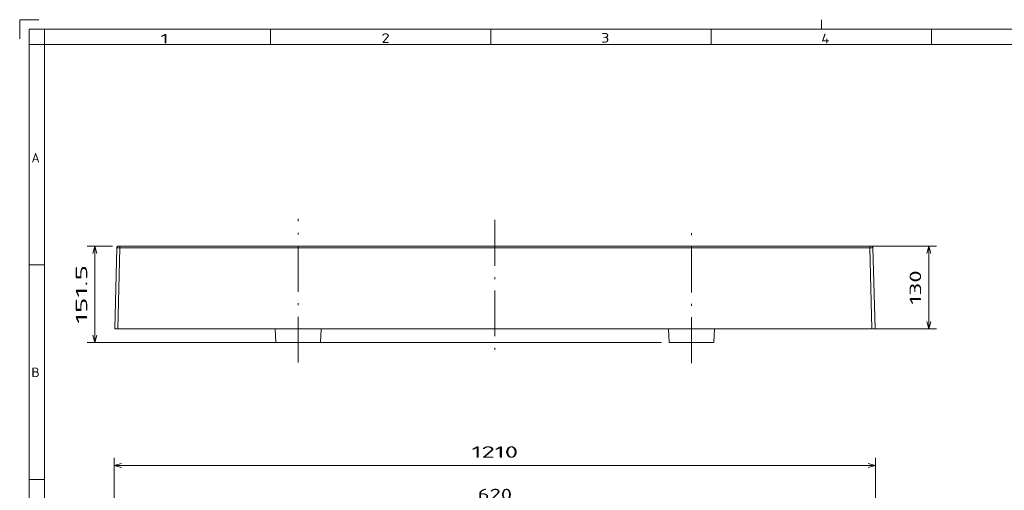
# Model space of a CAD drawing. Extents: x 0 to 420, y 0 to 297.
# Tile 7 of 14: x 0 to 258, y 174 to 297. Entities that reach past the tile are written whole.
import ezdxf
from ezdxf.enums import TextEntityAlignment as Align

# ---------------------------------------------------------------- set-up
doc = ezdxf.new("R2010")
doc.units = 0
doc.linetypes.add('DASHDOT', pattern=[18.5, 12, -3, 0.5, -3])
doc.layers.get('0').update_dxf_attribs({"lineweight": 13})
doc.layers.add('10', color=7, linetype='Continuous', lineweight=13)
doc.styles.get("Standard").update_dxf_attribs({"font": 'isocp.shx'})
doc.dimstyles.get("Standard").update_dxf_attribs({"dimtxt": 2.5, "dimasz": 2.5, "dimexe": 1.25, "dimexo": 0.625, "dimtad": 1, "dimcen": 2.5, "dimadec": 0, "dimazin": 0, "dimtfac": 1, "dimtmove": 0, "dimatfit": 0, "dimfxl": 0, "dimarcsym": 0})

# ---------------------------------------------------------------- blocks, each defined once
blk = doc.blocks.new('*D')
at = {"color": 7, "lineweight": 5, "ltscale": 0.164717}
blk.add_line((24.27, 237.7), (17.69, 237.7), dxfattribs=at)
at = {"color": 7, "lineweight": 5}
for p, q in [((19.69, 212.45), (19.69, 237.7)), ((126.45, 237.7), (240.1, 237.7)), ((238.1, 216.03), (238.1, 237.7)), ((126.45, 216.03), (240.1, 216.03)), ((168.1, 212.45), (17.69, 212.45)), ((24.74, 156.71), (24.74, 182.26)), ((224.16, 156.71), (224.16, 182.26)), ((24.74, 180.26), (224.16, 180.26)), ((72.95, 169.15), (175.95, 169.15)), ((62.45, 158.71), (12.59, 158.71)), ((14.59, 82.97), (14.59, 158.71)), ((126.45, 158.71), (246.33, 158.71)), ((126.45, 158.71), (233.64, 158.71)), ((224.97, 158.71), (258.46, 158.71)), ((244.33, 135.33), (244.33, 158.71)), ((256.46, 120.37), (256.46, 158.71)), ((55.34, 141.09), (80.5, 149.11)), ((78.75, 146.71), (233.64, 146.71)), ((305.61, 140.26), (282.28, 140.26)), ((357.11, 140.41), (305.61, 140.41)), ((126.45, 135.33), (246.33, 135.33)), ((307.61, 129.82), (329.36, 129.77)), ((289.1, 125.82), (289.1, 99.28)), ((299.44, 125.82), (299.44, 99.28)), ((54.64, 110.12), (76.3, 122.24)), ((80.16, 120.37), (258.46, 120.37)), ((304.44, 101.28), (284.1, 101.28)), ((62.45, 82.97), (12.59, 82.97)), ((114.35, 73.71), (134.56, 73.71)), ((129.56, 73.71), (222.97, 73.71))]:
    blk.add_line(p, q, dxfattribs=at)
at = {"color": 7, "lineweight": 5, "ltscale": 0.466342}
blk.add_line((175.95, 152.5), (175.95, 171.15), dxfattribs=at)
at = {"color": 7, "lineweight": 5, "ltscale": 0.3}
blk.add_line((231.64, 146.71), (231.64, 158.71), dxfattribs=at)
at = {"color": 7, "lineweight": 5, "ltscale": 0.260846}
for p, q in [((282.28, 131.82), (282.28, 142.26)), ((305.61, 131.82), (305.61, 142.26))]:
    blk.add_line(p, q, dxfattribs=at)
at = {"color": 7, "lineweight": 5, "ltscale": 0.264648}
for p, q in [((305.61, 131.82), (305.61, 142.41)), ((357.11, 131.82), (357.11, 142.41))]:
    blk.add_line(p, q, dxfattribs=at)
at = {"color": 7, "lineweight": 5, "ltscale": 0.361736}
blk.add_line((365.84, 131.57), (351.37, 131.57), dxfattribs=at)
at = {"color": 7, "lineweight": 5, "ltscale": 0.055905}
blk.add_line((357.46, 131.34), (357.46, 133.57), dxfattribs=at)
at = {"color": 7, "lineweight": 5, "ltscale": 0.435932}
blk.add_line((327.32, 112.33), (327.36, 129.77), dxfattribs=at)
at = {"color": 7, "lineweight": 5, "ltscale": 0.313314}
for p, q in [((119.35, 84.24), (119.35, 71.71)), ((129.56, 84.24), (129.56, 71.71))]:
    blk.add_line(p, q, dxfattribs=at)
at = {"color": 7, "lineweight": 5, "ltscale": 0.313313}
blk.add_line((129.56, 84.24), (129.56, 71.71), dxfattribs=at)
at = {"color": 7, "lineweight": 5, "ltscale": 0.266271}
blk.add_line((222.97, 82.36), (222.97, 71.71), dxfattribs=at)
at = {"color": 7, "lineweight": 5}
for points in [[(20.2, 235.76), (19.69, 237.7), (19.17, 235.76)], [(238.62, 235.76), (238.1, 237.7), (237.58, 235.76)], [(237.58, 217.96), (238.1, 216.03), (238.62, 217.96)], [(19.17, 214.38), (19.69, 212.45), (20.2, 214.38)], [(26.67, 180.78), (24.74, 180.26), (26.67, 179.74)], [(222.23, 179.74), (224.16, 180.26), (222.23, 180.78)], [(74.89, 169.67), (72.95, 169.15), (74.89, 168.63)], [(174.02, 168.63), (175.95, 169.15), (174.02, 169.67)], [(15.1, 156.77), (14.59, 158.71), (14.07, 156.77)], [(232.16, 156.77), (231.64, 158.71), (231.12, 156.77)], [(244.85, 156.77), (244.33, 158.71), (243.81, 156.77)], [(256.98, 156.77), (256.46, 158.71), (255.94, 156.77)], [(77.42, 148.67), (75.73, 147.59), (77.73, 147.68)], [(231.12, 148.64), (231.64, 146.71), (232.16, 148.64)], [(68.49, 144.74), (70.17, 145.82), (68.18, 145.73)], [(284.21, 140.77), (282.28, 140.26), (284.21, 139.74)], [(303.68, 139.74), (305.61, 140.26), (303.68, 140.77)], [(307.55, 140.93), (305.61, 140.41), (307.55, 139.89)], [(355.18, 139.89), (357.11, 140.41), (355.18, 140.93)], [(243.81, 137.26), (244.33, 135.33), (244.85, 137.26)], [(354.44, 131.05), (356.37, 131.57), (354.44, 132.09)], [(359.39, 132.09), (357.46, 131.57), (359.39, 131.05)], [(327.87, 127.84), (327.36, 129.77), (326.84, 127.84)], [(74.87, 120.85), (76.3, 122.24), (74.36, 121.75)], [(255.94, 122.3), (256.46, 120.37), (256.98, 122.3)], [(350.84, 122.21), (352.77, 122.73), (350.84, 123.25)], [(356.85, 122.35), (354.85, 122.42), (356.55, 121.36)], [(71.04, 119.9), (69.61, 118.5), (71.55, 118.99)], [(326.81, 114.27), (327.32, 112.33), (327.84, 114.27)], [(287.17, 100.76), (289.1, 101.28), (287.17, 101.8)], [(301.38, 101.8), (299.44, 101.28), (301.38, 100.76)], [(14.07, 84.9), (14.59, 82.97), (15.1, 84.9)], [(117.41, 73.19), (119.35, 73.71), (117.41, 74.23)], [(131.49, 74.23), (129.56, 73.71), (131.49, 73.19)], [(131.49, 74.23), (129.56, 73.71), (131.49, 73.19)], [(221.03, 73.19), (222.97, 73.71), (221.03, 74.23)]]:
    blk.add_lwpolyline(points, dxfattribs=at)
blk.add_arc((352.77, 115.62), 7.11, 32.6907, 149.4216, dxfattribs=at)
for s, rotation, p, p2 in [('151.5', 90, (17.69, 217.36), (17.69, 232.78)), ('130', 90, (236.1, 222.36), (236.1, 231.37)), ('72', 90, (229.64, 149.8), (229.64, 155.61)), ('140', 90, (242.33, 142.52), (242.33, 151.52)), ('35', 17.6842, (58.54, 144.21), (64.07, 145.97)), ('%%c', 17.6842, (54.73, 143), (57.59, 143.91)), ('140', 360, (289.44, 142.26), (298.45, 142.26)), ('310', 360, (326.86, 142.41), (335.87, 142.41)), ('230', 90, (254.46, 135.04), (254.46, 144.04)), ('7', 360, (363.24, 133.57), (365.84, 133.57)), ('%%d', 395.6973, (348.57, 124.56), (350.36, 125.84)), ('460', 90, (12.59, 116.33), (12.59, 125.34)), ('105', 449.8657, (325.33, 116.55), (325.35, 125.56)), ('17', 395.6973, (344.21, 120.68), (348.92, 124.07)), ('46', 29.2257, (57.15, 113.82), (62.22, 116.66)), ('%%c', 29.2257, (53.66, 111.87), (56.28, 113.33)), ('62', 360, (291.37, 103.28), (297.18, 103.28))]:
    blk.add_text(s, height=3, rotation=rotation, dxfattribs=at).set_placement(p, p2, align=Align.FIT)
for s, p, p2 in [('1210', (118.35, 182.26), (130.56, 182.26)), ('620', (119.95, 171.15), (128.96, 171.15)), ('60', (121.55, 75.71), (127.36, 75.71)), ('560', (171.76, 75.71), (180.77, 75.71))]:
    blk.add_text(s, height=3, dxfattribs=at).set_placement(p, p2, align=Align.FIT)
blk = doc.blocks.new('BLOCK102')
at = {"layer": '10', "color": 7, "lineweight": 5}
blk.add_text('A', height=2.5, dxfattribs=at).set_placement((3.08, 259.59), (5.25, 259.59), align=Align.FIT)
blk = doc.blocks.new('BLOCK103')
at = {"layer": '10', "color": 7, "lineweight": 5}
blk.add_text('B', height=2.5, dxfattribs=at).set_placement((3.08, 203.39), (5.25, 203.39), align=Align.FIT)
blk = doc.blocks.new('BLOCK108')
at = {"layer": '10', "color": 7, "lineweight": 5}
blk.add_text('2', height=2.5, dxfattribs=at).set_placement((94.76, 290.93), (96.93, 290.93), align=Align.FIT)
blk = doc.blocks.new('BLOCK109')
at = {"layer": '10', "color": 7, "lineweight": 5}
blk.add_text('1', height=2.5, dxfattribs=at).set_placement((36.86, 290.77), (39.03, 290.77), align=Align.FIT)
blk = doc.blocks.new('BLOCK110')
at = {"layer": '10', "color": 7, "lineweight": 5}
blk.add_text('3', height=2.5, dxfattribs=at).set_placement((152.29, 291), (154.45, 291), align=Align.FIT)
blk = doc.blocks.new('BLOCK111')
at = {"layer": '10', "color": 7, "lineweight": 5}
blk.add_text('4', height=2.5, dxfattribs=at).set_placement((209.94, 290.81), (212.11, 290.81), align=Align.FIT)
blk = doc.blocks.new('BLOCK151')
at = {"color": 7, "lineweight": 5, "ltscale": 0.049983}
for p, q in [((-591.1, 0), (-589.1, 0)), ((591.1, 0), (589.1, 0))]:
    blk.add_line(p, q, dxfattribs=at)
at = {"color": 7, "lineweight": 5, "ltscale": 0.073037}
for p, q in [((-589.1, 0), (-589.1, -2.9)), ((589.1, 0), (589.1, -2.9))]:
    blk.add_line(p, q, dxfattribs=at)
at = {"color": 7, "lineweight": 5}
for p, q in [((589.1, 0), (-589.1, 0)), ((-594.1, -2.9), (-597.4, -130)), ((-589.1, -2.9), (-592.4, -130)), ((-589.1, -2.9), (0, -2.9)), ((589.1, -2.9), (0, -2.9)), ((589.1, -2.9), (592.4, -130)), ((594.1, -2.9), (597.4, -130)), ((-592.4, -130), (0, -130)), ((-345.1, -130), (-344.2, -151.5)), ((-273.9, -151.5), (-272.9, -130)), ((0, -130), (592.4, -130)), ((273.8, -151.5), (272.9, -130)), ((345.1, -130), (344.1, -151.5)), ((-344.2, -151.5), (-309, -151.5)), ((-309, -151.5), (-273.9, -151.5)), ((273.8, -151.5), (309, -151.5)), ((309, -151.5), (344.1, -151.5))]:
    blk.add_line(p, q, dxfattribs=at)
at = {"color": 7, "lineweight": 5, "ltscale": 0.124957}
for p, q in [((-597.4, -130), (-592.4, -130)), ((597.4, -130), (592.4, -130))]:
    blk.add_line(p, q, dxfattribs=at)
at = {"color": 7, "lineweight": 5}
for centre, start, end in [((-591.1, -3), 90, 178.5), ((591.1, -3), 1.5, 90)]:
    blk.add_arc(centre, 3, start, end, dxfattribs=at)
for points in [[(-594.1, -2.9), (-594.1, -2.9), (-594, -2.9), (-593.9, -2.9), (-593.6, -2.9), (-593, -2.9), (-592.6, -2.9), (-591.7, -2.9), (-590.7, -2.9), (-590.1, -2.9), (-589.6, -2.9), (-589.1, -2.9)], [(594.1, -2.9), (594.1, -2.9), (594, -2.9), (593.9, -2.9), (593.6, -2.9), (593, -2.9), (592.6, -2.9), (591.7, -2.9), (590.7, -2.9), (590.1, -2.9), (589.6, -2.9), (589.1, -2.9)]]:
    blk.add_open_spline(points, degree=5, knots=[0, 0, 0, 0, 0, 0, 2.244492, 2.244492, 2.244492, 6.122577, 6.122577, 6.122577, 10.049363, 10.049363, 10.049363, 10.049363, 10.049363, 10.049363], dxfattribs=at)

msp = doc.modelspace()

# ---------------------------------------------------------------- linework, layer by layer
at = {"color": 7, "linetype": 'DASHDOT', "lineweight": 5}
for p, q in [((72.9536, 207.2109), (72.9536, 244.824)), ((124.4536, 244.5675), (124.4536, 210.0392)), ((175.9536, 207.0495), (175.9536, 243.3712))]:
    msp.add_line(p, q, dxfattribs=at)
at = {"layer": '10', "color": 7, "lineweight": 5, "ltscale": 0.125}
for p, q in [((5, 297), (0, 297)), ((0, 297), (0, 292))]:
    msp.add_line(p, q, dxfattribs=at)
at = {"layer": '10', "color": 7, "lineweight": 5, "ltscale": 0.0625}
msp.add_line((210, 297), (210, 294.5), dxfattribs=at)
at = {"layer": '10', "color": 7, "lineweight": 5}
for p, q in [((2.5, 2.5), (2.5, 294.5)), ((2.5, 294.5), (417.5, 294.5)), ((6.5, 290.5), (413.5, 290.5)), ((6.5, 6.5), (6.5, 290.5))]:
    msp.add_line(p, q, dxfattribs=at)
at = {"layer": '10', "color": 7, "lineweight": 5, "ltscale": 0.1}
for p, q in [((6.5, 290.5), (6.5, 294.5)), ((65.7143, 290.5), (65.7143, 294.5)), ((123.4286, 290.5), (123.4286, 294.5)), ((181.1429, 290.5), (181.1429, 294.5)), ((238.8571, 290.5), (238.8571, 294.5)), ((2.5, 290.5), (6.5, 290.5)), ((2.5, 232.8), (6.5, 232.8)), ((2.5, 176.6), (6.5, 176.6))]:
    msp.add_line(p, q, dxfattribs=at)

# ---------------------------------------------------------------- block references
at = {"lineweight": 0, "xscale": 0.1666666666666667, "yscale": 0.1666666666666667, "zscale": 0.1666666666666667}
msp.add_blockref('BLOCK151', (124.4536, 237.6954), dxfattribs=at)
at = {"layer": '10', "lineweight": 0}
for name in ['BLOCK109', 'BLOCK108', 'BLOCK110', 'BLOCK111', 'BLOCK102', 'BLOCK103']:
    msp.add_blockref(name, (0, 0), dxfattribs=at)

# ---------------------------------------------------------------- dimensions: what is measured, and where the dimension line sits
at = {"color": 0, "lineweight": 0}
for base, p1, p2, angle, text, middle, dimtype in [((24.7423, 180.2598), (224.1649, 154.7052), (24.7423, 154.7052), 180, '1210', (124.4536, 180.2598), 161), ((14.5872, 158.7052), (64.4536, 82.9712), (64.4536, 158.7052), 90, '460', (14.5872, 120.8382), 161), ((72.9536, 169.1506), (175.9536, 150.4969), (72.9536, 168.9267), 179.999046, '620', (124.4536, 169.1506), 160), ((129.5618, 73.708), (119.3455, 86.2406), (129.5618, 86.2406), 0, '60', (124.4536, 73.708), 161), ((357.1137, 140.4089), (305.6137, 129.8229), (357.1137, 129.8229), 0, '310', (331.3637, 140.4089), 161)]:
    dim = msp.add_linear_dim(base=base, p1=p1, p2=p2, angle=angle, text=text, dimstyle='Standard', override={"dimlfac": 6}, dxfattribs=at)
    dim.commit()
    dim.dimension.update_dxf_attribs({"geometry": '*D', "text_midpoint": middle, "dimtype": dimtype})
for base, p1, p2, angle, middle, dimtype in [((244.3284, 135.332), (124.4536, 158.7052), (124.4536, 135.332), 269.998569, (244.3284, 147.0186), 160), ((256.4583, 158.7052), (78.1563, 120.3719), (222.9666, 158.7052), 89.999523, (256.4583, 139.5386), 160), ((231.6385, 158.7052), (76.7453, 146.7052), (124.4536, 158.7052), 89.999523, (231.6385, 152.7052), 160), ((129.5618, 73.708), (222.9666, 84.3589), (129.5618, 86.2406), 179.999046, (176.2642, 73.708), 160), ((238.0977, 237.6954), (124.4536, 216.0288), (124.4536, 237.6954), 90, (238.0977, 226.8621), 161), ((19.6853, 212.4454), (26.2739, 237.6954), (170.0953, 212.4454), 269.998569, (19.6853, 225.0704), 160), ((282.2803, 140.2568), (305.6136, 129.8229), (282.2803, 129.8229), 180, (293.947, 140.2568), 161), ((299.4444, 101.2785), (289.1018, 127.8229), (299.4444, 127.8229), 0, (294.2731, 101.2785), 161), ((327.3191, 112.3347), (305.6137, 129.8229), (326.7976, 112.336), 269.864229, (327.3395, 121.0534), 160), ((357.4597, 131.5722), (356.3734, 129.5823), (357.4597, 129.336), 359.998092, (364.5417, 131.5722), 160)]:
    dim = msp.add_linear_dim(base=base, p1=p1, p2=p2, angle=angle, dimstyle='Standard', override={"dimlfac": 6}, dxfattribs=at)
    dim.commit()
    dim.dimension.update_dxf_attribs({"geometry": '*D', "text_midpoint": middle, "dimtype": dimtype})
for p1, p2, middle in [((76.299, 122.2435), (69.6083, 118.5003), (58.9156, 112.518)), ((75.7325, 147.5912), (70.1748, 145.8192), (60.0116, 142.5788))]:
    dim = msp.add_diameter_dim_2p(p1=p1, p2=p2, dimstyle='Standard', override={"dimlfac": 6}, dxfattribs=at)
    dim.commit()
    dim.dimension.update_dxf_attribs({"geometry": '*D', "text_midpoint": middle, "dimtype": 163})
dim = msp.add_angular_dim_2l(base=(354.1684, 122.5896), line1=((352.2523, 113.9221), (352.7718, 115.6215)), line2=((352.7717, 115.6212), (352.7717, 128.1333)), dimstyle='Standard', dxfattribs=at)
dim.commit()
dim.dimension.update_dxf_attribs({"geometry": '*D', "text_midpoint": (348.6248, 121.3929), "dimtype": 162})

doc.saveas('drawing.dxf')
